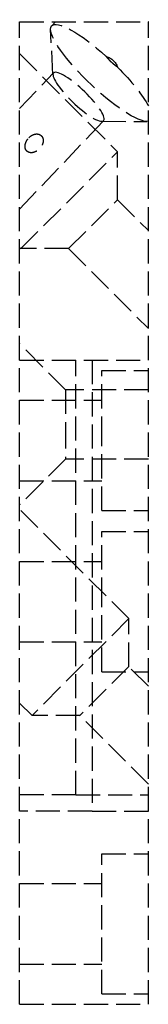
# Model space of a CAD drawing. Header units: millimetres. Extents: x -8 to 0, y -61 to 0.1.
import ezdxf

# ---------------------------------------------------------------- set-up
doc = ezdxf.new("R2010")
doc.units = ezdxf.units.MM
doc.header["$LTSCALE"] = 10
doc.linetypes.add('ALLCAD_Strich', pattern=[0.2, 0.15, -0.05])
doc.layers.add('BESCH_KONT_sich_schn_seit_2d', color=160, linetype='Continuous')

msp = doc.modelspace()

# ---------------------------------------------------------------- linework, layer by layer
at = {"layer": 'BESCH_KONT_sich_schn_seit_2d', "linetype": 'ALLCAD_Strich', "extrusion": (-1.094764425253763e-47, 1, -2.220446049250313e-16)}
for p, q in [((-7.994796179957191, 3.941738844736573e-31), (0.005203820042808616, -2.565681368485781e-34)), ((-7.994796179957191, -21.00000000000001), (-7.994796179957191, 3.941738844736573e-31)), ((-5.999858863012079, -0.246474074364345), (-5.765400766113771, 2.842562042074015e-31)), ((-5.923408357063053, -3.298575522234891), (-6.069765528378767, -0.4891107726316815)), ((0.0002038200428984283, -0.001782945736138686), (0.005203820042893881, -0.001782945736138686)), ((0.0002038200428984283, -0.001782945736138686), (0.0002038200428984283, -0.004496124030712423)), ((0.0002038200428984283, -0.001937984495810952), (0.005203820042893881, -0.001937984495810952)), ((0.0002038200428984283, -0.003333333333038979), (0.005203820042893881, -0.003333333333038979)), ((0.005203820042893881, -0.003488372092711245), (0.0002038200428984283, -0.003488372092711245)), ((0.0002038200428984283, -0.004108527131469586), (0.005203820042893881, -0.004108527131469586)), ((0.0002038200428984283, -0.004418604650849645), (0.005203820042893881, -0.004418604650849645)), ((0.0002038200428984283, -0.004496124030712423), (0.005203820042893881, -0.004496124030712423)), ((0.0002038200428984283, -0.007131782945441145), (0.0002038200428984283, -0.004496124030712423)), ((0.0002038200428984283, -0.004728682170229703), (0.005203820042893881, -0.004728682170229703)), ((0.0002038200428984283, -0.004883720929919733), (0.005203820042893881, -0.004883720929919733)), ((0.0002038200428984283, -0.005658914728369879), (0.005203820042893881, -0.005658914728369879)), ((0.0002038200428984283, -0.007054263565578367), (0.005203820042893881, -0.007054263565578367)), ((0.0002038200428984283, -0.007131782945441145), (0.005203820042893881, -0.007131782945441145)), ((0.0002038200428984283, -0.007131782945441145), (0.0002038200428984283, -0.009844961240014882)), ((0.0002038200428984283, -0.008294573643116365), (0.005203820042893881, -0.008294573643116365)), ((0.0002038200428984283, -0.00968992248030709), (0.005203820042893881, -0.00968992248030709)), ((0.0002038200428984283, -0.009844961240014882), (0.005203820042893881, -0.009844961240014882)), ((0.005203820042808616, -21.00000000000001), (0.005203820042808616, -2.565681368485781e-34)), ((-7.994796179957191, -2), (-7.989592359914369, -1.994796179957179)), ((-7.989592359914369, -1.994796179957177), (-1.908474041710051, -8.075914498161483)), ((-7.994796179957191, -5.390553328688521), (-5.888043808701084, -3.175829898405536)), ((-7.994796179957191, -11.62944667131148), (-2.772489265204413, -6.139496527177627)), ((-2.893315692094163, -6.18094666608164), (-0.0800474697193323, -6.186821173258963)), ((-7.91888168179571, -14.08632213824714), (-1.908474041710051, -8.075914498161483)), ((-1.908474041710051, -11.04576297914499), (-1.908474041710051, -8.075914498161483)), ((-4.94903320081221, -14.08632213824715), (-1.908474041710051, -11.04576297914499)), ((-1.908474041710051, -11.04576297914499), (0.005203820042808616, -12.95944084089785)), ((-7.994796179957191, -14.01040764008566), (-7.91888168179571, -14.08632213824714)), ((-4.94903320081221, -14.08632213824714), (-7.91888168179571, -14.08632213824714)), ((-4.94903320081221, -14.08632213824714), (0.005203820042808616, -19.04055915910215)), ((-5.144796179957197, -22.85), (-7.994796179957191, -20)), ((-7.994796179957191, -21.00000000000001), (0.005203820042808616, -21.00000000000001)), ((-7.994796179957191, -21.00000000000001), (0.005203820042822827, -21.00000000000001)), ((-7.994796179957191, -61.00000000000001), (-7.994796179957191, -21.00000000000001)), ((-4.494796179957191, -48.00000000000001), (-4.494796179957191, -21.00000000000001)), ((-3.494796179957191, -21.00000000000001), (-3.494796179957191, -49.00000000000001)), ((0.005203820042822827, -61.00000000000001), (0.005203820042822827, -21.00000000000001)), ((-2.894796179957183, -26.00000000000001), (-2.894796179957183, -21.65000000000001)), ((-2.894796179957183, -21.65000000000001), (0.005203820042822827, -21.65000000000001)), ((-5.144796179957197, -22.85), (-5.144796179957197, -25)), ((0.005203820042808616, -22.85), (-5.144796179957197, -22.85)), ((-7.994796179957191, -23.50000000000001), (-2.894796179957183, -23.50000000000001)), ((-5.144796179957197, -25), (-5.144796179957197, -27.15)), ((-2.894796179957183, -30.35000000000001), (-2.894796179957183, -26.00000000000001)), ((-5.144796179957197, -27.15), (-7.994796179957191, -30)), ((0.005203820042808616, -27.15), (-5.144796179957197, -27.15)), ((-7.994796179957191, -28.50000000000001), (-2.894796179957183, -28.50000000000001)), ((-1.21141776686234, -37.0572707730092), (-7.994796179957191, -30.27389235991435)), ((-2.894796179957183, -30.35000000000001), (0.005203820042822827, -30.35000000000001)), ((-2.894796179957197, -36.00000000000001), (-2.894796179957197, -31.65000000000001)), ((-2.894796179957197, -31.65000000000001), (0.005203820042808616, -31.65000000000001)), ((-7.994796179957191, -33.50000000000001), (-2.894796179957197, -33.50000000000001)), ((-2.894796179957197, -40.35000000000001), (-2.894796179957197, -36.00000000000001)), ((-1.21141776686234, -37.05727077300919), (-7.221825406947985, -43.06767841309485)), ((-1.21141776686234, -40.02711925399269), (-1.21141776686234, -37.05727077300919)), ((-7.994796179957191, -38.50000000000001), (-2.894796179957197, -38.50000000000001)), ((-1.21141776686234, -40.02711925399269), (-4.251976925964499, -43.06767841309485)), ((0.005203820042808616, -41.24374084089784), (-1.21141776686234, -40.02711925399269)), ((-2.894796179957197, -40.35000000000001), (0.005203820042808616, -40.35000000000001)), ((-7.221825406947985, -43.06767841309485), (-7.994796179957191, -42.29470764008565)), ((-4.251976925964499, -43.06767841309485), (-7.221825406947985, -43.06767841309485)), ((0.005203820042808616, -47.32485915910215), (-4.251976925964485, -43.06767841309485)), ((-4.494796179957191, -48.00000000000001), (-7.994796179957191, -48.00000000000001)), ((-4.494796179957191, -48.00000000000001), (0.005203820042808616, -48.00000000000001)), ((-3.494796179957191, -49.00000000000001), (-7.994796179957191, -49.00000000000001)), ((-3.494796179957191, -49.00000000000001), (0.005203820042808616, -49.00000000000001)), ((-2.894796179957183, -60.35000000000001), (-2.894796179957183, -51.65000000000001)), ((-2.894796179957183, -51.65000000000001), (0.005203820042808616, -51.65000000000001)), ((-7.994796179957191, -53.50000000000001), (-2.894796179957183, -53.50000000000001)), ((-7.994796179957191, -58.50000000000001), (-2.894796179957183, -58.50000000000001)), ((-2.894796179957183, -60.35000000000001), (0.005203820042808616, -60.35000000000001)), ((-7.994796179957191, -61.00000000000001), (0.005203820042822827, -61.00000000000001))]:
    msp.add_line(p, q, dxfattribs=at)
at = {"layer": 'BESCH_KONT_sich_schn_seit_2d', "linetype": 'ALLCAD_Strich', "extrusion": (-2.220446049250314e-16, -2.220446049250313e-16, -1)}
msp.add_ellipse((-2.920531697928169, -3.175679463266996), major_axis=(3.079327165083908, -2.929205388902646), ratio=0.2265645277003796, start_param=0.1673735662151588, end_param=4.598282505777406, dxfattribs=at)
at = {"layer": 'BESCH_KONT_sich_schn_seit_2d', "linetype": 'ALLCAD_Strich', "extrusion": (-2.220446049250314e-16, -2.220446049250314e-16, -1)}
msp.add_ellipse((-15.10590729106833, -15.98555555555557), major_axis=(12.92879083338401, 13.59139136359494), ratio=0.2265645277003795, start_param=-0.1141064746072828, end_param=0.1141064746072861, dxfattribs=at)
at = {"layer": 'BESCH_KONT_sich_schn_seit_2d', "linetype": 'ALLCAD_Strich', "extrusion": (-2.220446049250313e-16, -2.220446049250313e-16, -1)}
msp.add_ellipse((-2.920531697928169, -3.175679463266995), major_axis=(3.079327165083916, -2.929205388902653), ratio=0.2265645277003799, start_param=-1.456689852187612, end_param=-0.5919182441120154, dxfattribs=at)
at = {"layer": 'BESCH_KONT_sich_schn_seit_2d', "linetype": 'ALLCAD_Strich', "extrusion": (-2.220446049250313e-16, -2.220446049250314e-16, -1)}
msp.add_ellipse((-4.330266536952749, -4.657663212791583), major_axis=(1.557777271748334, -1.481833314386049), ratio=0.2265645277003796, start_param=-2.90777308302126, end_param=3.375412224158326, dxfattribs=at)
at = {"layer": 'BESCH_KONT_sich_schn_seit_2d', "linetype": 'ALLCAD_Strich'}
msp.add_rational_spline([(-1.910584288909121, -2.81606659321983), (-2.311899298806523, -2.535854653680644), (-2.611802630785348, -2.14903368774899)], [1.459340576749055, 1.474714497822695, 1.459340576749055], degree=2, dxfattribs=at)
msp.add_open_spline([(-7.427507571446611, -7.205140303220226), (-7.501659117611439, -7.283092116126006), (-7.567694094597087, -7.380952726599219), (-7.631183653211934, -7.539994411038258), (-7.64652464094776, -7.594957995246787), (-7.662333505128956, -7.705554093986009), (-7.662871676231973, -7.761175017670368), (-7.647607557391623, -7.852676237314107), (-7.636063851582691, -7.892223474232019), (-7.60076492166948, -7.965122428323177), (-7.576918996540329, -7.998429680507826), (-7.52401255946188, -8.051336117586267), (-7.491170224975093, -8.074942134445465), (-7.419185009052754, -8.109490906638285), (-7.380078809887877, -8.120508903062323), (-7.289473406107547, -8.134071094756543), (-7.234833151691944, -8.132029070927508), (-7.126840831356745, -8.112825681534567), (-7.073504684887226, -8.095584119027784), (-6.919999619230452, -8.02626610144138), (-6.826772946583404, -7.95617550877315), (-6.679348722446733, -7.801195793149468), (-6.614855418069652, -7.704876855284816), (-6.555374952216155, -7.54984426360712), (-6.541620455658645, -7.496467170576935), (-6.529079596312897, -7.389139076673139), (-6.530220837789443, -7.335197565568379), (-6.547923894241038, -7.246135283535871), (-6.560421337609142, -7.207541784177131), (-6.597031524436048, -7.135954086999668), (-6.621222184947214, -7.102991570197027), (-6.674128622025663, -7.050085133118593), (-6.706634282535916, -7.02614244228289), (-6.777313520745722, -6.990287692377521), (-6.815462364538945, -6.978312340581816), (-6.903603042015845, -6.962285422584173), (-6.956550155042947, -6.962634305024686), (-7.061260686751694, -6.978555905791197), (-7.113010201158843, -6.994210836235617), (-7.262519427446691, -7.059533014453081), (-7.354234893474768, -7.128112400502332), (-7.427507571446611, -7.205140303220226)], degree=3, knots=[0, 0, 0, 0, 0.03313777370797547, 0.03313777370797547, 0.0497066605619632, 0.0497066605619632, 0.06627554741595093, 0.06627554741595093, 0.07757251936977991, 0.07757251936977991, 0.08886949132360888, 0.08886949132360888, 0.1000188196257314, 0.1000188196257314, 0.111168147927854, 0.111168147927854, 0.1275406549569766, 0.1275406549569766, 0.1439131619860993, 0.1439131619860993, 0.1766581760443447, 0.1766581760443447, 0.2097959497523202, 0.2097959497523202, 0.226364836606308, 0.226364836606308, 0.2429337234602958, 0.2429337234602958, 0.2542306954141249, 0.2542306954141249, 0.2655276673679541, 0.2655276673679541, 0.276676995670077, 0.276676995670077, 0.2878263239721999, 0.2878263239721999, 0.3041988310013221, 0.3041988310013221, 0.3205713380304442, 0.3205713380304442, 0.3533163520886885, 0.3533163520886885, 0.3533163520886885, 0.3533163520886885], dxfattribs=at)

doc.saveas('drawing.dxf')
